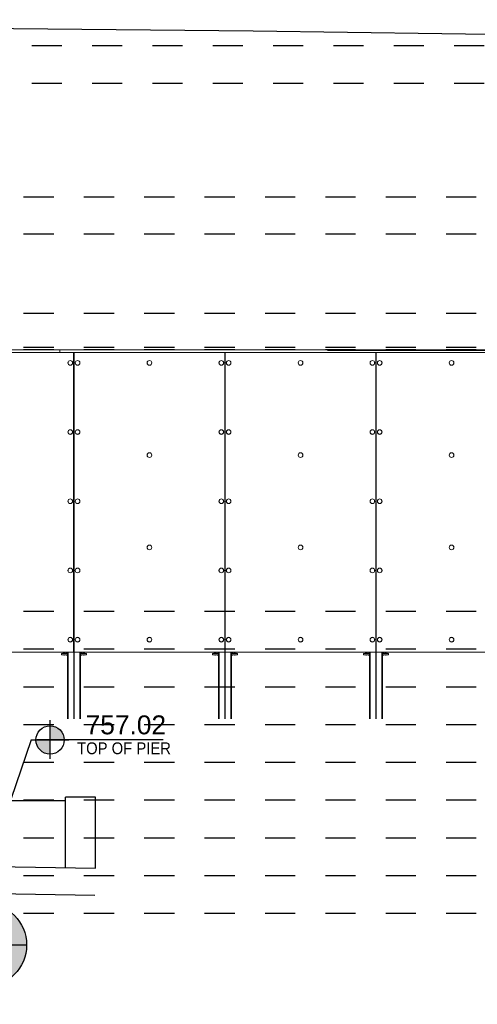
# Paper-space layout 'Layout1 (2)' of a CAD drawing. Header units: feet. Extents: x -0.8 to 16.2, y -0.2 to 10.8.
# Tile 26 of 35: x 8.5 to 10, y 3.9 to 7.2. Entities that reach past the tile are written whole.
import ezdxf
from ezdxf import colors
from ezdxf.entities.mleader import LeaderData, LeaderLine
from ezdxf.enums import TextEntityAlignment as Align
from ezdxf.math import Vec2, Vec3

# ---------------------------------------------------------------- set-up
doc = ezdxf.new("R2010")
doc.units = ezdxf.units.FT
doc.header["$LTSCALE"] = 0.1
doc.header["$MEASUREMENT"] = 0
doc.linetypes.add('front Elevation$0$DASHED', pattern=[0.75, 0.5, -0.25])
doc.layers.get('0').update_dxf_attribs({"color": 252})
doc.layers.add('front Elevation$0$BR_P_Slab_Object', color=3, linetype='Continuous', lineweight=30)
for name, color, linetype in [('front Elevation$0$L-ANNO-ELEVATION', 252, 'front Elevation$0$DASHED'), ('front Elevation$0$L-ANNO-NOTE', 30, 'Continuous'), ('front Elevation$0$L-ANNO-SCREEN', 252, 'Continuous'), ('front Elevation$0$L-DETL-ANNO', 190, 'Continuous'), ('front Elevation$0$L-SITE-PLANTER', 30, 'Continuous'), ('front Elevation$0$L-SITE-SOIL', 1, 'Continuous')]:
    doc.layers.add(name, color=color, linetype=linetype)
doc.styles.add('front Elevation$0$ARIAL', font='arial.ttf', dxfattribs={"width": 0.9})

# ---------------------------------------------------------------- blocks, each defined once
blk = doc.blocks.new('*U61')
h = blk.add_hatch(color=11)
h.dxf.hatch_style = 1
h.paths.add_polyline_path([(0, 0.0938), (0, 0), (0.0938, 0, 0.414214)])
h.paths.add_polyline_path([(0, 0), (-0.0938, 0, 0.414214), (0, -0.0938)])
for points in [[(0, 0), (0, 0.1313)], [(0, -0.125), (0, 0.125)], [(-0.125, 0), (0.125, 0)], [(0, 0), (-0.0875, 0)], [(0.75, 0), (0, 0)]]:
    blk.add_lwpolyline(points)
blk.add_circle((0, 0), 0.0938)
at = {"color": 11, "style": 'front Elevation$0$ARIAL'}
blk.add_attdef('SPOTELEV', text='', height=0.125, dxfattribs=at).set_placement((0.5037, 0), align=Align.BOTTOM_CENTER)
blk = doc.blocks.new('*U65')
blk.add_hatch(color=11).paths.add_polyline_path([(0, 0.3931), (-0.3931, 0), (0, -0.3931), (0, -0.275, -1), (0, 0.275)], flags=17)
at = {"true_color": 0xffffff}
h = blk.add_hatch(color=7, dxfattribs=at)
h.dxf.hatch_style = 1
edge = h.paths.add_edge_path()
edge.add_arc((0, 0), 0.2722, 0, 360)
blk.add_line((-0.275, 0), (0.275, 0))
at = {"color": 11, "const_width": 0.0288}
blk.add_lwpolyline([(-0.12, 5.3467), (0, 5.3467)], dxfattribs=at)
blk.add_lwpolyline([(0, 5.3467), (0, 0.3)])
at = {"color": 11}
blk.add_lwpolyline([(0, 0.275), (0, 0.3931), (-0.3931, 0), (0, -0.3931), (0, -0.275)], dxfattribs=at)
blk.add_circle((0, 0), 0.275)
at = {"color": 11, "style": 'front Elevation$0$ARIAL', "width": 0.8}
blk.add_attdef('NUM', text='', height=0.125, dxfattribs=at).set_placement((0.0059, -0.0068), align=Align.BOTTOM_CENTER)
blk.add_attdef('SHEET', text='', height=0.125, dxfattribs=at).set_placement((0.0009, -0.0223), align=Align.TOP_CENTER)
blk = doc.blocks.new('front Elevation')
at = {"layer": 'front Elevation$0$BR_P_Slab_Object', "flags": 128}
blk.add_lwpolyline([(952.83, -207.95), (869.71, -207.2), (749.71, -205.4), (629.71, -203.72), (509.71, -202.52), (389.53, -201.44), (269.71, -200.72)], dxfattribs=at)
at = {"layer": 'front Elevation$0$BR_P_Slab_Object'}
for points in [[(101.13, -461.83), (579.47, -469.84)], [(100.99, -470.33), (579.33, -478.34)]]:
    blk.add_lwpolyline(points, dxfattribs=at)
at = {"layer": 'front Elevation$0$L-ANNO-ELEVATION'}
for points in [[(952.8, -208.4), (-121.55, -208.4)], [(952.8, -220.4), (-121.55, -220.4)], [(700.64, -256.48), (-118.25, -256.48)], [(700.64, -268.24), (-118.25, -268.24)], [(700.64, -293.44), (-118.25, -293.44)], [(700.64, -304.24), (-118.25, -304.24)], [(700.64, -305.08), (-118.25, -305.08)], [(700.64, -388.24), (-118.25, -388.24)], [(700.64, -400.24), (-118.25, -400.24)], [(700.64, -412.24), (-118.25, -412.24)], [(700.64, -424.24), (-118.25, -424.24)], [(700.64, -436.24), (-118.25, -436.24)], [(700.64, -448.24), (-118.25, -448.24)], [(700.64, -460.24), (-118.25, -460.24)], [(700.64, -472.24), (-118.25, -472.24)], [(700.64, -484.24), (-118.25, -484.24)]]:
    blk.add_lwpolyline(points, dxfattribs=at)
at = {"layer": 'front Elevation$0$L-ANNO-SCREEN', "linetype": 'Continuous', "lineweight": 0, "ltscale": 12}
for p, q in [((469.76, -305.08), (574.76, -305.08)), ((469.76, -305.9), (574.76, -305.9)), ((568.21, -305.08), (673.21, -305.08)), ((568.21, -305.08), (568.21, -305.2)), ((568.21, -305.2), (568.21, -305.9)), ((568.21, -305.9), (673.21, -305.9)), ((568.21, -305.9), (568.21, -305.92)), ((572.55, -305.92), (572.55, -401.17)), ((572.58, -422.29), (572.58, -305.92)), ((572.68, -305.93), (572.71, -305.93)), ((572.68, -305.93), (572.68, -306.68)), ((572.71, -306.68), (572.68, -306.68)), ((572.71, -422.29), (572.71, -305.92)), ((572.74, -401.17), (572.74, -305.92)), ((620.61, -305.92), (620.61, -401.17)), ((620.65, -422.29), (620.65, -305.92)), ((620.77, -422.29), (620.77, -305.92)), ((620.8, -401.17), (620.8, -305.92)), ((653.31, -305.08), (717.2, -305.08)), ((653.31, -305.2), (717.2, -305.2)), ((653.31, -305.9), (717.2, -305.9)), ((668.68, -305.92), (668.68, -401.17)), ((668.71, -422.29), (668.71, -305.92)), ((668.71, -305.93), (668.74, -305.93)), ((668.74, -306.68), (668.71, -306.68)), ((668.74, -305.93), (668.74, -306.68)), ((668.83, -422.29), (668.83, -305.92)), ((668.86, -401.17), (668.86, -305.92)), ((673.21, -305.08), (673.21, -305.2)), ((673.21, -305.9), (673.21, -305.92)), ((572.55, -401.17), (524.68, -401.17)), ((568.65, -402.04), (568.65, -401.54)), ((570.55, -401.54), (568.65, -401.54)), ((570.55, -402.04), (568.65, -402.04)), ((569.25, -401.17), (569.25, -401.47)), ((569.33, -401.52), (569.27, -401.49)), ((569.33, -401.52), (569.39, -401.52)), ((569.39, -401.52), (569.86, -401.52)), ((569.52, -401.54), (569.52, -401.52)), ((569.52, -402.17), (569.52, -402.04)), ((569.54, -401.17), (569.54, -401.47)), ((569.86, -401.52), (570.37, -401.52)), ((570.19, -401.17), (570.19, -401.47)), ((570.27, -401.52), (570.27, -401.54)), ((570.27, -402.04), (570.27, -402.17)), ((570.37, -401.52), (570.46, -401.52)), ((570.53, -401.49), (570.46, -401.52)), ((570.53, -401.48), (570.54, -401.47)), ((570.54, -401.17), (570.54, -401.47)), ((570.55, -422.29), (570.55, -401.17)), ((570.56, -422.29), (570.56, -401.17)), ((570.66, -422.29), (570.66, -401.17)), ((570.67, -422.29), (570.67, -401.17)), ((570.76, -422.29), (570.76, -401.17)), ((570.77, -422.29), (570.77, -401.17)), ((620.61, -401.17), (572.74, -401.17)), ((574.52, -422.29), (574.52, -401.17)), ((574.53, -422.29), (574.53, -401.17)), ((574.62, -422.29), (574.62, -401.17)), ((574.63, -422.29), (574.63, -401.17)), ((574.73, -422.29), (574.73, -401.17)), ((574.74, -422.29), (574.74, -401.17)), ((576.65, -401.54), (574.74, -401.54)), ((576.65, -402.04), (574.74, -402.04)), ((574.75, -401.17), (574.75, -401.47)), ((574.83, -401.52), (574.77, -401.49)), ((574.83, -401.52), (574.89, -401.52)), ((574.89, -401.52), (575.36, -401.52)), ((575.02, -401.54), (575.02, -401.52)), ((575.02, -402.17), (575.02, -402.04)), ((575.04, -401.17), (575.04, -401.47)), ((575.36, -401.52), (575.87, -401.52)), ((575.69, -401.17), (575.69, -401.47)), ((575.77, -401.52), (575.77, -401.54)), ((575.77, -402.04), (575.77, -402.17)), ((575.87, -401.52), (575.96, -401.52)), ((576.03, -401.49), (575.96, -401.52)), ((576.03, -401.48), (576.04, -401.47)), ((576.04, -401.17), (576.04, -401.47)), ((576.65, -402.04), (576.65, -401.54)), ((616.71, -402.04), (616.71, -401.54)), ((618.61, -401.54), (616.71, -401.54)), ((618.61, -402.04), (616.71, -402.04)), ((617.31, -401.17), (617.31, -401.47)), ((617.4, -401.52), (617.33, -401.49)), ((617.4, -401.52), (617.46, -401.52)), ((617.46, -401.52), (617.93, -401.52)), ((617.58, -401.54), (617.58, -401.52)), ((617.58, -402.17), (617.58, -402.04)), ((617.6, -401.17), (617.6, -401.47)), ((617.93, -401.52), (618.43, -401.52)), ((618.25, -401.17), (618.25, -401.47)), ((618.33, -401.52), (618.33, -401.54)), ((618.33, -402.04), (618.33, -402.17)), ((618.43, -401.52), (618.52, -401.52)), ((618.59, -401.49), (618.52, -401.52)), ((618.59, -401.48), (618.61, -401.47)), ((618.61, -401.17), (618.61, -401.47)), ((618.61, -422.29), (618.61, -401.17)), ((618.62, -422.29), (618.62, -401.17)), ((618.72, -422.29), (618.72, -401.17)), ((618.73, -422.29), (618.73, -401.17)), ((618.83, -422.29), (618.83, -401.17)), ((618.84, -422.29), (618.84, -401.17)), ((668.68, -401.17), (620.8, -401.17)), ((622.58, -422.29), (622.58, -401.17)), ((622.59, -422.29), (622.59, -401.17)), ((622.68, -422.29), (622.68, -401.17)), ((622.69, -422.29), (622.69, -401.17)), ((622.79, -422.29), (622.79, -401.17)), ((622.8, -422.29), (622.8, -401.17)), ((624.71, -401.54), (622.8, -401.54)), ((624.71, -402.04), (622.8, -402.04)), ((622.81, -401.17), (622.81, -401.47)), ((622.9, -401.52), (622.83, -401.49)), ((622.9, -401.52), (622.96, -401.52)), ((622.96, -401.52), (623.43, -401.52)), ((623.08, -401.54), (623.08, -401.52)), ((623.08, -402.17), (623.08, -402.04)), ((623.1, -401.17), (623.1, -401.47)), ((623.43, -401.52), (623.93, -401.52)), ((623.75, -401.17), (623.75, -401.47)), ((623.83, -401.52), (623.83, -401.54)), ((623.83, -402.04), (623.83, -402.17)), ((623.93, -401.52), (624.02, -401.52)), ((624.09, -401.49), (624.02, -401.52)), ((624.09, -401.48), (624.11, -401.47)), ((624.11, -401.17), (624.11, -401.47)), ((624.71, -402.04), (624.71, -401.54)), ((664.77, -402.04), (664.77, -401.54)), ((666.68, -401.54), (664.77, -401.54)), ((666.68, -402.04), (664.77, -402.04)), ((665.37, -401.17), (665.37, -401.47)), ((665.46, -401.52), (665.39, -401.49)), ((665.46, -401.52), (665.52, -401.52)), ((665.52, -401.52), (665.99, -401.52)), ((665.65, -401.54), (665.65, -401.52)), ((665.65, -402.17), (665.65, -402.04)), ((665.66, -401.17), (665.66, -401.47)), ((665.99, -401.52), (666.49, -401.52)), ((666.31, -401.17), (666.31, -401.47)), ((666.4, -401.52), (666.4, -401.54)), ((666.4, -402.04), (666.4, -402.17)), ((666.49, -401.52), (666.58, -401.52)), ((666.65, -401.49), (666.58, -401.52)), ((666.65, -401.48), (666.67, -401.47)), ((666.67, -401.17), (666.67, -401.47)), ((666.68, -422.29), (666.68, -401.17)), ((666.69, -422.29), (666.69, -401.17)), ((666.78, -422.29), (666.78, -401.17)), ((666.79, -422.29), (666.79, -401.17)), ((666.89, -422.29), (666.89, -401.17)), ((666.9, -422.29), (666.9, -401.17)), ((716.74, -401.17), (668.86, -401.17)), ((670.64, -422.29), (670.64, -401.17)), ((670.65, -422.29), (670.65, -401.17)), ((670.75, -422.29), (670.75, -401.17)), ((670.76, -422.29), (670.76, -401.17)), ((670.85, -422.29), (670.85, -401.17)), ((670.86, -422.29), (670.86, -401.17)), ((672.77, -401.54), (670.86, -401.54)), ((672.77, -402.04), (670.86, -402.04)), ((670.87, -401.17), (670.87, -401.47)), ((670.96, -401.52), (670.89, -401.49)), ((670.96, -401.52), (671.02, -401.52)), ((671.02, -401.52), (671.49, -401.52)), ((671.15, -401.54), (671.15, -401.52)), ((671.15, -402.17), (671.15, -402.04)), ((671.16, -401.17), (671.16, -401.47)), ((671.49, -401.52), (671.99, -401.52)), ((671.81, -401.17), (671.81, -401.47)), ((671.9, -401.52), (671.9, -401.54)), ((671.9, -402.04), (671.9, -402.17)), ((671.99, -401.52), (672.08, -401.52)), ((672.15, -401.49), (672.08, -401.52)), ((672.15, -401.48), (672.17, -401.47)), ((672.17, -401.17), (672.17, -401.47)), ((672.77, -402.04), (672.77, -401.54))]:
    blk.add_line(p, q, dxfattribs=at)
for centre, radius in [((571.48, -309.17), 0.75), ((571.48, -309.17), 0.72), ((573.81, -309.17), 0.75), ((573.81, -309.17), 0.72), ((596.68, -309.17), 0.75), ((596.68, -309.17), 0.72), ((619.55, -309.17), 0.75), ((619.55, -309.17), 0.72), ((621.87, -309.17), 0.75), ((621.87, -309.17), 0.72), ((644.74, -309.17), 0.75), ((644.74, -309.17), 0.72), ((667.61, -309.17), 0.75), ((667.61, -309.17), 0.72), ((669.93, -309.17), 0.75), ((669.93, -309.17), 0.72), ((692.8, -309.17), 0.75), ((692.8, -309.17), 0.72), ((571.48, -331.17), 0.75), ((571.48, -331.17), 0.72), ((573.81, -331.17), 0.75), ((573.81, -331.17), 0.72), ((619.55, -331.17), 0.75), ((619.55, -331.17), 0.72), ((621.87, -331.17), 0.75), ((621.87, -331.17), 0.72), ((667.61, -331.17), 0.75), ((667.61, -331.17), 0.72), ((669.93, -331.17), 0.75), ((669.93, -331.17), 0.72), ((596.68, -338.5), 0.75), ((596.68, -338.5), 0.72), ((644.74, -338.5), 0.75), ((644.74, -338.5), 0.72), ((692.8, -338.5), 0.75), ((692.8, -338.5), 0.72), ((571.48, -353.17), 0.75), ((571.48, -353.17), 0.72), ((573.81, -353.17), 0.75), ((573.81, -353.17), 0.72), ((619.55, -353.17), 0.75), ((619.55, -353.17), 0.72), ((621.87, -353.17), 0.75), ((621.87, -353.17), 0.72), ((667.61, -353.17), 0.75), ((667.61, -353.17), 0.72), ((669.93, -353.17), 0.75), ((669.93, -353.17), 0.72), ((596.68, -367.84), 0.75), ((596.68, -367.84), 0.72), ((644.74, -367.84), 0.75), ((644.74, -367.84), 0.72), ((692.8, -367.84), 0.75), ((692.8, -367.84), 0.72), ((571.48, -375.17), 0.75), ((571.48, -375.17), 0.72), ((573.81, -375.17), 0.75), ((573.81, -375.17), 0.72), ((619.55, -375.17), 0.75), ((619.55, -375.17), 0.72), ((621.87, -375.17), 0.75), ((621.87, -375.17), 0.72), ((667.61, -375.17), 0.75), ((667.61, -375.17), 0.72), ((669.93, -375.17), 0.75), ((669.93, -375.17), 0.72), ((571.48, -397.17), 0.75), ((571.48, -397.17), 0.72), ((573.81, -397.17), 0.75), ((573.81, -397.17), 0.72), ((596.68, -397.17), 0.75), ((596.68, -397.17), 0.72), ((619.55, -397.17), 0.75), ((619.55, -397.17), 0.72), ((621.87, -397.17), 0.75), ((621.87, -397.17), 0.72), ((644.74, -397.17), 0.75), ((644.74, -397.17), 0.72), ((667.61, -397.17), 0.75), ((667.61, -397.17), 0.72), ((669.93, -397.17), 0.75), ((669.93, -397.17), 0.72), ((692.8, -397.17), 0.75), ((692.8, -397.17), 0.72)]:
    blk.add_circle(centre, radius, dxfattribs=at)
for points, knots in [([(569.39, -401.52), (569.39, -401.52), (569.36, -401.52), (569.31, -401.51), (569.27, -401.49), (569.25, -401.47)], [0, 0, 0, 0, 0.070103, 0.530791, 1, 1, 1, 1]), ([(569.54, -401.47), (569.52, -401.49), (569.47, -401.52), (569.42, -401.52), (569.39, -401.52)], [0, 0, 0, 0, 0.495458, 1, 1, 1, 1]), ([(569.86, -401.52), (569.86, -401.52), (569.8, -401.52), (569.69, -401.51), (569.59, -401.49), (569.54, -401.47)], [0, 0, 0, 0, 0.070103, 0.530791, 1, 1, 1, 1]), ([(570.19, -401.47), (570.13, -401.49), (570.03, -401.52), (569.92, -401.52), (569.86, -401.52)], [0, 0, 0, 0, 0.495458, 1, 1, 1, 1]), ([(570.37, -401.52), (570.34, -401.52), (570.3, -401.52), (570.24, -401.5), (570.2, -401.48), (570.19, -401.47)], [0, 0, 0, 0, 0.384439, 0.774498, 1, 1, 1, 1]), ([(570.54, -401.47), (570.52, -401.49), (570.48, -401.51), (570.42, -401.52), (570.38, -401.52), (570.37, -401.52)], [0, 0, 0, 0, 0.376632, 0.756732, 1, 1, 1, 1]), ([(574.89, -401.52), (574.89, -401.52), (574.86, -401.52), (574.81, -401.51), (574.77, -401.49), (574.75, -401.47)], [0, 0, 0, 0, 0.070103, 0.530791, 1, 1, 1, 1]), ([(575.04, -401.47), (575.02, -401.49), (574.97, -401.52), (574.92, -401.52), (574.89, -401.52)], [0, 0, 0, 0, 0.495458, 1, 1, 1, 1]), ([(575.36, -401.52), (575.36, -401.52), (575.3, -401.52), (575.19, -401.51), (575.09, -401.49), (575.04, -401.47)], [0, 0, 0, 0, 0.070103, 0.530791, 1, 1, 1, 1]), ([(575.69, -401.47), (575.63, -401.49), (575.53, -401.52), (575.42, -401.52), (575.36, -401.52)], [0, 0, 0, 0, 0.495458, 1, 1, 1, 1]), ([(575.87, -401.52), (575.84, -401.52), (575.8, -401.52), (575.74, -401.5), (575.7, -401.48), (575.69, -401.47)], [0, 0, 0, 0, 0.384439, 0.774498, 1, 1, 1, 1]), ([(576.04, -401.47), (576.02, -401.49), (575.98, -401.51), (575.92, -401.52), (575.88, -401.52), (575.87, -401.52)], [0, 0, 0, 0, 0.376632, 0.756732, 1, 1, 1, 1]), ([(617.46, -401.52), (617.45, -401.52), (617.43, -401.52), (617.38, -401.51), (617.33, -401.49), (617.31, -401.47)], [0, 0, 0, 0, 0.070103, 0.530791, 1, 1, 1, 1]), ([(617.6, -401.47), (617.58, -401.49), (617.53, -401.52), (617.48, -401.52), (617.46, -401.52)], [0, 0, 0, 0, 0.495458, 1, 1, 1, 1]), ([(617.93, -401.52), (617.92, -401.52), (617.86, -401.52), (617.75, -401.51), (617.65, -401.49), (617.6, -401.47)], [0, 0, 0, 0, 0.070103, 0.530791, 1, 1, 1, 1]), ([(618.25, -401.47), (618.2, -401.49), (618.09, -401.52), (617.98, -401.52), (617.93, -401.52)], [0, 0, 0, 0, 0.495458, 1, 1, 1, 1]), ([(618.43, -401.52), (618.41, -401.52), (618.36, -401.52), (618.3, -401.5), (618.26, -401.48), (618.25, -401.47)], [0, 0, 0, 0, 0.384439, 0.774498, 1, 1, 1, 1]), ([(618.61, -401.47), (618.58, -401.49), (618.54, -401.51), (618.48, -401.52), (618.44, -401.52), (618.43, -401.52)], [0, 0, 0, 0, 0.376632, 0.756732, 1, 1, 1, 1]), ([(622.96, -401.52), (622.95, -401.52), (622.93, -401.52), (622.88, -401.51), (622.83, -401.49), (622.81, -401.47)], [0, 0, 0, 0, 0.070103, 0.530791, 1, 1, 1, 1]), ([(623.1, -401.47), (623.08, -401.49), (623.03, -401.52), (622.98, -401.52), (622.96, -401.52)], [0, 0, 0, 0, 0.495458, 1, 1, 1, 1]), ([(623.43, -401.52), (623.42, -401.52), (623.36, -401.52), (623.25, -401.51), (623.15, -401.49), (623.1, -401.47)], [0, 0, 0, 0, 0.070103, 0.530791, 1, 1, 1, 1]), ([(623.75, -401.47), (623.7, -401.49), (623.59, -401.52), (623.48, -401.52), (623.43, -401.52)], [0, 0, 0, 0, 0.495458, 1, 1, 1, 1]), ([(623.93, -401.52), (623.91, -401.52), (623.86, -401.52), (623.8, -401.5), (623.76, -401.48), (623.75, -401.47)], [0, 0, 0, 0, 0.384439, 0.774498, 1, 1, 1, 1]), ([(624.11, -401.47), (624.08, -401.49), (624.04, -401.51), (623.98, -401.52), (623.94, -401.52), (623.93, -401.52)], [0, 0, 0, 0, 0.376632, 0.756732, 1, 1, 1, 1]), ([(665.52, -401.52), (665.51, -401.52), (665.49, -401.52), (665.44, -401.51), (665.39, -401.49), (665.37, -401.47)], [0, 0, 0, 0, 0.070103, 0.530791, 1, 1, 1, 1]), ([(665.66, -401.47), (665.64, -401.49), (665.59, -401.52), (665.54, -401.52), (665.52, -401.52)], [0, 0, 0, 0, 0.495458, 1, 1, 1, 1]), ([(665.99, -401.52), (665.98, -401.52), (665.92, -401.52), (665.81, -401.51), (665.71, -401.49), (665.66, -401.47)], [0, 0, 0, 0, 0.070103, 0.530791, 1, 1, 1, 1]), ([(666.31, -401.47), (666.26, -401.49), (666.15, -401.52), (666.04, -401.52), (665.99, -401.52)], [0, 0, 0, 0, 0.495458, 1, 1, 1, 1]), ([(666.49, -401.52), (666.47, -401.52), (666.42, -401.52), (666.36, -401.5), (666.33, -401.48), (666.31, -401.47)], [0, 0, 0, 0, 0.384439, 0.774498, 1, 1, 1, 1]), ([(666.67, -401.47), (666.65, -401.49), (666.6, -401.51), (666.54, -401.52), (666.51, -401.52), (666.49, -401.52)], [0, 0, 0, 0, 0.376632, 0.756732, 1, 1, 1, 1]), ([(671.02, -401.52), (671.01, -401.52), (670.99, -401.52), (670.94, -401.51), (670.89, -401.49), (670.87, -401.47)], [0, 0, 0, 0, 0.070103, 0.530791, 1, 1, 1, 1]), ([(671.16, -401.47), (671.14, -401.49), (671.09, -401.52), (671.04, -401.52), (671.02, -401.52)], [0, 0, 0, 0, 0.495458, 1, 1, 1, 1]), ([(671.49, -401.52), (671.48, -401.52), (671.42, -401.52), (671.31, -401.51), (671.21, -401.49), (671.16, -401.47)], [0, 0, 0, 0, 0.070103, 0.530791, 1, 1, 1, 1]), ([(671.81, -401.47), (671.76, -401.49), (671.65, -401.52), (671.54, -401.52), (671.49, -401.52)], [0, 0, 0, 0, 0.495458, 1, 1, 1, 1]), ([(671.99, -401.52), (671.97, -401.52), (671.92, -401.52), (671.86, -401.5), (671.83, -401.48), (671.81, -401.47)], [0, 0, 0, 0, 0.384439, 0.774498, 1, 1, 1, 1]), ([(672.17, -401.47), (672.15, -401.49), (672.1, -401.51), (672.04, -401.52), (672.01, -401.52), (671.99, -401.52)], [0, 0, 0, 0, 0.376632, 0.756732, 1, 1, 1, 1])]:
    blk.add_open_spline(points, degree=3, knots=knots, dxfattribs=at)
at = {"layer": 'front Elevation$0$L-DETL-ANNO'}
blk.add_lwpolyline([(559.05, -429.05), (552.54, -448.03)], dxfattribs=at)
at = {"layer": 'front Elevation$0$L-SITE-PLANTER'}
for points in [[(579.47, -447.28), (569.97, -447.28)], [(569.97, -469.84), (569.97, -447.28)], [(579.47, -469.84), (579.47, -447.28)]]:
    blk.add_lwpolyline(points, dxfattribs=at)
at = {"layer": 'front Elevation$0$L-SITE-SOIL'}
blk.add_lwpolyline([(552.79, -448.28), (569.97, -448.28)], dxfattribs=at)
at = {"layer": 'front Elevation$0$L-DETL-ANNO', "xscale": 48, "yscale": 48, "zscale": 48}
blk.add_blockref('*U65', (544.39, -494.22), dxfattribs=at).add_auto_attribs({'SHEET': '370 F', 'NUM': '1'})
at = {"layer": 'front Elevation$0$L-DETL-ANNO'}
ref = blk.add_blockref('*U61', (565.05, -429.05), dxfattribs=dict(at, xscale=48, yscale=48, zscale=48))
ref.add_attrib('SPOTELEV', '757.02', dxfattribs={"layer": '0', "color": 11, "height": 6, "style": 'front Elevation$0$ARIAL'}).set_placement((589.16, -429.05), align=Align.BOTTOM_CENTER)
at = {"layer": 'front Elevation$0$L-ANNO-NOTE'}
ml = blk.add_multileader_mtext('Standard', dxfattribs=at)
ml.set_content('TOP OF PIER', color=11, style='front Elevation$0$ARIAL')
ml.set_leader_properties()
ml.build(insert=Vec2(0, 0))
ml.multileader.update_dxf_attribs({"has_dogleg": 0, "dogleg_length": 0.36, "arrow_head_size": 3.75, "scale": 10})
ctx = ml.context
ctx.base_point, ctx.scale, ctx.char_height, ctx.arrow_head_size, ctx.landing_gap_size, ctx.plane_origin = Vec3(572.15, -431.73), 10, 3.75, 3.75, 1.5, Vec3(552.17, -444.53)
notes = []
notes.append((ctx, [(0, (0, 0, 0), (0, 0), (1, 0), 1, [])]))
ctx.mtext.insert, ctx.mtext.flow_direction = Vec3(573.65, -429.82), 5
for ctx, leaders in notes:
    for number, flags, end, landing, length, lines in leaders:
        leader = LeaderData()
        leader.index, (leader.has_last_leader_line, leader.has_dogleg_vector, leader.attachment_direction) = number, flags
        leader.last_leader_point, leader.dogleg_vector, leader.dogleg_length = Vec3(end), Vec3(landing), length
        for number, points, colour, breaks in lines:
            line = LeaderLine()
            line.index, line.vertices, line.color, line.breaks = number, Vec3.list(points), colors.encode_raw_color(colour), breaks
            leader.lines.append(line)
        ctx.leaders.append(leader)

psp = doc.layouts.new('Layout1 (2)')

# ---------------------------------------------------------------- block references
at = {"xscale": 0.01041666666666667, "yscale": 0.01041666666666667, "zscale": 0.01041666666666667}
psp.add_blockref('front Elevation', (2.7262, 9.2759), dxfattribs=at)

doc.saveas('drawing.dxf')
